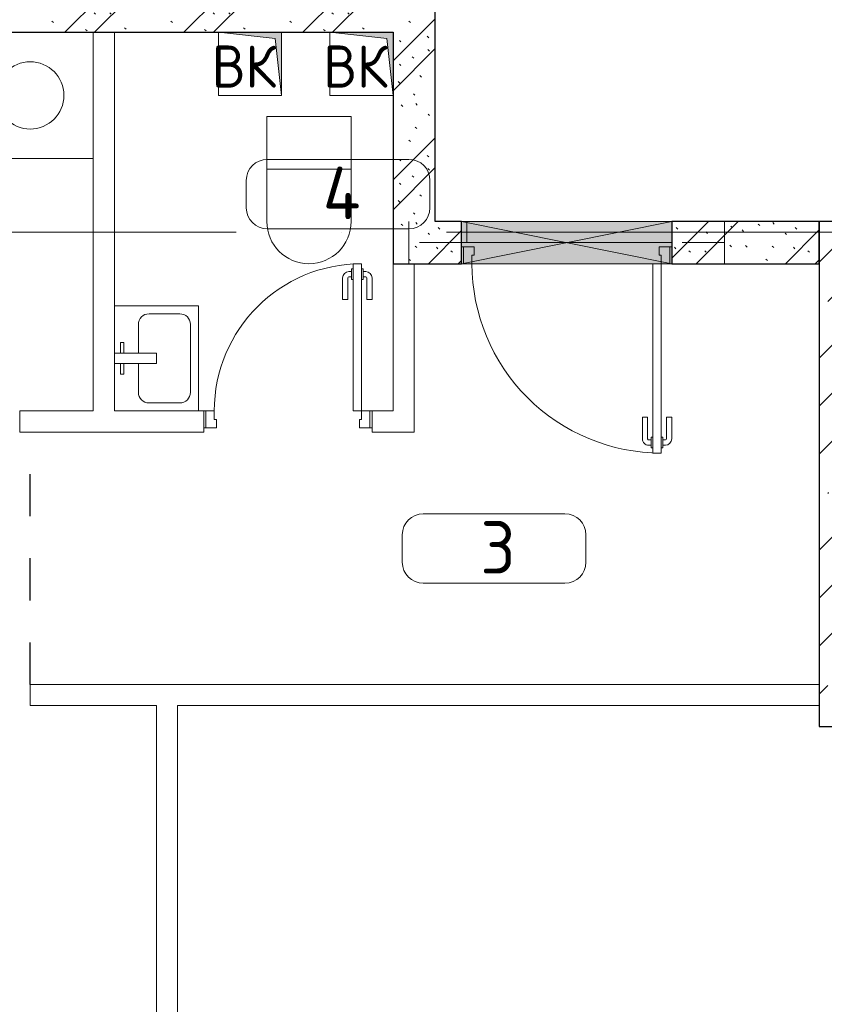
# Model space of a CAD drawing. Header units: millimetres. Extents: x -19737 to 100106, y -4436 to 96517.
# Tile 21 of 59: x 26382 to 30207, y 80030 to 84710. Entities that reach past the tile are written whole.
import ezdxf

# ---------------------------------------------------------------- set-up
doc = ezdxf.new("R2010")
doc.units = ezdxf.units.MM
for name, pattern in [('3_ Штрих_ 1 х 1 мм', [400, 200, -200]), ('ADSK_Линия сетки', [5000, 4000, -500, 0, -500]), ('ADSK_Штриховая_ш3 п1_5', [900, 600, -300])]:
    doc.linetypes.add(name, pattern=pattern)
for name, color, linetype, lineweight in [('A-____-NOTE-TEXT', 7, 'Continuous', 18), ('A-AREA-____-IDEN', 7, 'Continuous', 9), ('A-DOOR-____-MCUT', 7, 'Continuous', 9), ('A-DOOR-____-OTLN', 7, 'Continuous', 18), ('A-DOOR-FRAM-MCUT', 7, 'Continuous', 9), ('A-FLOR-____-OTLN', 7, 'Continuous', 18), ('A-GLAZ-____-MCUT', 7, 'Continuous', 9), ('A-GLAZ-____-OTLN', 7, 'Continuous', 18), ('A-WALL-____-PATT', 7, 'Continuous', 40), ('I-WALL-____-MCUT', 7, 'Continuous', 40), ('I-WALL-____-OTLN', 7, 'Continuous', 18), ('M-EQPM-____-OTLN', 7, 'Continuous', 18), ('P-SANR-FIXT-OTLN', 7, 'Continuous', 18), ('S-BEAM-____-OTLN', 7, 'Continuous', 18), ('S-COLS-____-MCUT', 7, 'Continuous', 40), ('S-COLS-____-OTLN', 7, 'Continuous', 18), ('S-GRID-____-OTLN', 7, 'Continuous', 9)]:
    doc.layers.add(name, color=color, linetype=linetype, lineweight=lineweight)
doc.layers.add('A-AREA-____-OTLN', color=4, linetype='ADSK_Штриховая_ш3 п1_5', lineweight=40, true_color=0x00ffff)
doc.styles.add('GOST Common', font='GOST_Common.ttf', dxfattribs={"height": 200})
doc.styles.add('GOST Common_2', font='GOST_Common.ttf', dxfattribs={"height": 250})
pattern_1 = [(135, (300.56, 377.28), (-565.6854, 6e-14), [10, -790]), (135, (349.8, 474.73), (-565.6854, 6e-14), [10, -790]), (135, (423.93, 473.06), (-565.6854, 6e-14), [10, -790]), (135, (229.92, 447.9), (-565.6854, 6e-14), [10, -790]), (135, (155.08, 447.9), (-565.6854, 6e-14), [10, -790]), (135, (114.9, 369.03), (-565.6854, 6e-14), [10, -790]), (135, (132.43, 285.8), (-565.6854, 6e-14), [10, -790]), (135, (214.66, 322), (-565.6854, 6e-14), [10, -790]), (135, (198.16, 261.88), (-565.6854, 6e-14), [10, -790]), (135, (45.2, 272.9), (-565.6854, 6e-14), [10, -790]), (135, (42.32, 336.16), (-565.6854, 6e-14), [10, -790]), (135, (92.26, 192.24), (-565.6854, 6e-14), [10, -790]), (135, (7.07, 149.2), (-565.6854, 6e-14), [10, -790]), (135, (80.6, 95.1), (-565.6854, 6e-14), [10, -790]), (135, (79.53, 36.94), (-565.6854, 6e-14), [10, -790]), (135, (153.87, 74.56), (-565.6854, 6e-14), [10, -790]), (135, (228.35, 124.8), (-565.6854, 6e-14), [10, -790]), (135, (279.75, 180.4), (-565.6854, 6e-14), [10, -790]), (135, (282.9, 31.63), (-565.6854, 6e-14), [10, -790]), (135, (377.38, 53.45), (-565.6854, 6e-14), [10, -790]), (135, (352.28, 102.7), (-565.6854, 6e-14), [10, -790]), (135, (354.05, 0), (-565.6854, 6e-14), [10, -790]), (135, (553.23, 16.45), (-565.6854, 6e-14), [10, -790]), (135, (542.38, 63.45), (-565.6854, 6e-14), [10, -790]), (135, (536.58, 239.3), (-565.6854, 6e-14), [10, -790]), (135, (475.85, 203.9), (-565.6854, 6e-14), [10, -790]), (135, (475.85, 316.54), (-565.6854, 6e-14), [10, -790]), (135, (520.8, 408.7), (-565.6854, 6e-14), [10, -790]), (135, (551.1, 470.8), (-565.6854, 6e-14), [10, -790]), (135, (235.25, 537.93), (-565.6854, 6e-14), [10, -790]), (135, (407.25, 547.65), (-565.6854, 6e-14), [10, -790]), (135, (94.5, 558.6), (-565.6854, 6e-14), [10, -790]), (135, (46.4, 532.3), (-565.6854, 6e-14), [10, -790]), (135, (85.56, 465.04), (-565.6854, 6e-14), [10, -790]), (135, (355.53, 181.14), (-565.6854, 6e-14), [10, -790]), (135, (362.23, 243.6), (-565.6854, 6e-14), [10, -790]), (135, (413.45, 344.1), (-565.6854, 6e-14), [10, -790]), (135, (286.3, 273.25), (-565.6854, 6e-14), [10, -790]), (135, (423.02, 263.72), (-565.6854, 6e-14), [10, -790]), (135, (162.94, 190.2), (-565.6854, 6e-14), [10, -790]), (135, (470.25, 120.93), (-565.6854, 6e-14), [10, -790]), (135, (484.48, 9.78), (-565.6854, 6e-14), [10, -790]), (45, (0, 212.13), (-565.6854, 0), []), (45, (212.13, 0), (-565.6854, 0), []), (45, (353.55, 0), (-565.6854, 0), []), (45, (0, 353.55), (-565.6854, 0), [])]

# ---------------------------------------------------------------- blocks, each defined once
blk = doc.blocks.new('АР_Дверь однопольная - 800х2100h_700__Глухая_Су апарт_тип_эт-1446907-02_К2')
at = {"layer": 'A-DOOR-____-MCUT', "color": 254, "lineweight": 15, "true_color": 0xcccccc}
for p, q in [((350, 750), (310, 750)), ((310, 750), (310, 50)), ((350, 50), (350, 750)), ((310, 50), (350, 50))]:
    blk.add_line(p, q, dxfattribs=at)
at = {"layer": 'A-DOOR-____-OTLN', "color": 254, "lineweight": 5, "true_color": 0xcccccc}
for p, q in [((302, 712.5), (290, 712.5)), ((302, 725), (302, 675)), ((310, 725), (302, 725)), ((350, 725), (358, 725)), ((358, 725), (358, 675)), ((358, 712.5), (370, 712.5)), ((260, 580), (260, 682.5)), ((285, 580), (285, 682.5)), ((302, 687.5), (290, 687.5)), ((302, 675), (310, 675)), ((358, 675), (350, 675)), ((358, 687.5), (370, 687.5)), ((375, 580), (375, 682.5)), ((400, 580), (400, 682.5)), ((285, 580), (260, 580)), ((375, 580), (400, 580))]:
    blk.add_line(p, q, dxfattribs=at)
at = {"layer": 'A-DOOR-____-OTLN', "color": 254, "lineweight": 13, "true_color": 0xcccccc}
blk.add_arc((350, 50), 700, 90, 180, dxfattribs=at)
at = {"layer": 'A-DOOR-____-OTLN', "color": 254, "lineweight": 5, "true_color": 0xcccccc}
for centre, radius, start, end in [((290, 682.5), 30, 90, 180), ((370, 682.5), 30, 0, 90), ((290, 682.5), 4.99, 90, 180), ((370, 682.5), 4.99, 0, 90)]:
    blk.add_arc(centre, radius, start, end, dxfattribs=at)
at = {"layer": 'A-DOOR-FRAM-MCUT', "color": 254, "lineweight": 15, "true_color": 0xcccccc}
for p, q in [((-390, 50), (-400, 50)), ((-350, 50), (-390, 50)), ((-390, 50), (-390, -30)), ((-350, 10), (-350, 50)), ((390, 50), (350, 50)), ((350, 50), (350, 10)), ((390, -30), (390, 50)), ((390, 50), (400, 50)), ((-340, 10), (-350, 10)), ((-340, -30), (-340, 10)), ((350, 10), (340, 10)), ((340, 10), (340, -30)), ((-390, -30), (-400, -30)), ((-390, -30), (-340, -30)), ((340, -30), (390, -30)), ((390, -30), (400, -30))]:
    blk.add_line(p, q, dxfattribs=at)
blk = doc.blocks.new('АР_Дверь однопольная - 1000х2100h_900__Вход в кв_EI30-4681864-02_К2')
at = {"layer": 'A-DOOR-____-MCUT', "color": 254, "lineweight": 15, "true_color": 0xcccccc}
for p, q in [((-450, 1000), (-450, 100)), ((-410, 1000), (-450, 1000)), ((-410, 100), (-410, 1000)), ((-450, 100), (-410, 100))]:
    blk.add_line(p, q, dxfattribs=at)
at = {"layer": 'A-DOOR-____-OTLN', "color": 254, "lineweight": 5, "true_color": 0xcccccc}
for p, q in [((-458, 962.5), (-470, 962.5)), ((-458, 937.5), (-470, 937.5)), ((-458, 975), (-458, 925)), ((-450, 975), (-458, 975)), ((-410, 975), (-402, 975)), ((-402, 975), (-402, 925)), ((-402, 962.5), (-390, 962.5)), ((-402, 937.5), (-390, 937.5)), ((-500, 830), (-500, 932.5)), ((-475, 830), (-475, 932.5)), ((-458, 925), (-450, 925)), ((-402, 925), (-410, 925)), ((-385, 830), (-385, 932.5)), ((-360, 830), (-360, 932.5)), ((-475, 830), (-500, 830)), ((-385, 830), (-360, 830))]:
    blk.add_line(p, q, dxfattribs=at)
at = {"layer": 'A-DOOR-____-OTLN', "color": 254, "lineweight": 13, "true_color": 0xcccccc}
blk.add_arc((-450, 100), 900, 360, 90, dxfattribs=at)
at = {"layer": 'A-DOOR-____-OTLN', "color": 254, "lineweight": 5, "true_color": 0xcccccc}
for centre, radius, start, end in [((-470, 932.5), 30, 90, 180), ((-470, 932.5), 4.99, 90, 180), ((-390, 932.5), 30, 360, 90), ((-390, 932.5), 4.99, 360, 90)]:
    blk.add_arc(centre, radius, start, end, dxfattribs=at)
at = {"layer": 'A-DOOR-FRAM-MCUT', "color": 254, "lineweight": 15, "true_color": 0xcccccc}
for p, q in [((-490, 100), (-500, 100)), ((-450, 100), (-490, 100)), ((-490, 100), (-490, 20)), ((-450, 60), (-450, 100)), ((490, 100), (450, 100)), ((450, 100), (450, 60)), ((490, 20), (490, 100)), ((490, 100), (500, 100)), ((-440, 60), (-450, 60)), ((-440, 20), (-440, 60)), ((450, 60), (440, 60)), ((440, 60), (440, 20)), ((-490, 20), (-500, 20)), ((-490, 20), (-440, 20)), ((440, 20), (490, 20)), ((490, 20), (500, 20))]:
    blk.add_line(p, q, dxfattribs=at)
blk = doc.blocks.new('АР_Отверстие прямоугольное - ОВВ-2747076-02_К2')
at = {"layer": 'A-GLAZ-____-OTLN', "lineweight": 13, "true_color": 0xf9f9f9}
blk.add_hatch(color=7, dxfattribs=at).paths.add_polyline_path([(625, -100), (625, 100), (-375, 100), (-375, -100)])
at = {"layer": 'A-GLAZ-____-MCUT', "color": 254, "lineweight": 15, "true_color": 0xcccccc}
for p, q in [((-375, 100), (-375, -100)), ((625, 100), (625, -100))]:
    blk.add_line(p, q, dxfattribs=at)
at = {"layer": 'A-GLAZ-____-OTLN', "color": 254, "lineweight": 5, "true_color": 0xcccccc}
for p, q in [((625, 100), (-375, -100)), ((-375, 100), (625, -100))]:
    blk.add_line(p, q, dxfattribs=at)
at = {"layer": 'A-GLAZ-____-OTLN', "color": 254, "lineweight": 13, "true_color": 0xcccccc}
for p, q in [((625, 100), (-375, 100)), ((-375, 100), (-375, -100)), ((625, -100), (625, 100)), ((-375, -100), (625, -100))]:
    blk.add_line(p, q, dxfattribs=at)
blk = doc.blocks.new('АР_Перемычка - 200_Уx2_50x5__250-250-V26-02_К2')
at = {"layer": 'S-BEAM-____-OTLN', "color": 254, "linetype": '3_ Штрих_ 1 х 1 мм', "lineweight": 15, "true_color": 0xdcdcdc}
for p, q in [((-750, 100), (-750, -100)), ((750, 100), (750, -100)), ((-750, 0), (-500, 0)), ((-500, 0), (500, 0)), ((500, 0), (750, 0))]:
    blk.add_line(p, q, dxfattribs=at)
blk = doc.blocks.new('АР_Канал вертикальный прямоугольный - ВК-6802594-02_К2')
at = {"layer": 'M-EQPM-____-OTLN', "lineweight": 13, "true_color": 0xe2e2e2}
blk.add_hatch(color=254, dxfattribs=at).paths.add_polyline_path([(-150, 150), (-150, -150), (150, -150), (-120, -120)])
at = {"layer": 'M-EQPM-____-OTLN', "color": 253, "lineweight": 13, "true_color": 0xaaaaaa}
for p, q in [((-150, 150), (-120, -120)), ((-150, 150), (-120, -120)), ((-150, -150), (-150, 150)), ((-150, 150), (150, 150)), ((-150, -150), (-150, 150)), ((150, 150), (-150, 150)), ((-150, 150), (-150, -150)), ((150, 150), (150, -150)), ((150, -150), (150, 150)), ((-120, -120), (150, -150)), ((-120, -120), (150, -150)), ((150, -150), (-150, -150)), ((150, -150), (-150, -150)), ((-150, -150), (150, -150))]:
    blk.add_line(p, q, dxfattribs=at)
blk = doc.blocks.new('A-FUR-Washing-2D - 600x600-975697-02_К2')
at = {"layer": 'P-SANR-FIXT-OTLN', "color": 253, "lineweight": 13, "true_color": 0xaaaaaa}
for p, q in [((-300, 600), (300, 600)), ((-300, 0), (-300, 600)), ((-300, 600), (300, 600)), ((-300, 0), (-300, 600)), ((300, 600), (300, 0)), ((300, 600), (300, 0)), ((300, 0), (-300, 0)), ((300, 0), (-300, 0))]:
    blk.add_line(p, q, dxfattribs=at)
blk.add_circle((0, 300), 160, dxfattribs=at)
blk = doc.blocks.new('A-PLU-Sink-2D - 400 x 500mm-973094-02_К2')
at = {"layer": 'P-SANR-FIXT-OTLN', "color": 253, "lineweight": 13, "true_color": 0xaaaaaa}
for p, q in [((-234.3, 197.7), (265.7, 197.7)), ((-234.3, -202.3), (-234.3, 197.7)), ((265.7, 197.7), (-234.3, 197.7)), ((-234.3, 197.7), (-234.3, -202.3)), ((265.7, 197.7), (265.7, -202.3)), ((265.7, -202.3), (265.7, 197.7)), ((-145.4, 159.6), (176.8, 159.6)), ((-196.2, -37.2), (-196.2, 108.8)), ((227.6, 108.8), (227.6, -37.2)), ((-9.3, -2.3), (-9.3, -202.3)), ((40.7, -2.3), (-9.3, -2.3)), ((40.7, -202.3), (40.7, -2.3)), ((-9.3, -88), (-145.4, -88)), ((176.8, -88), (40.7, -88)), ((-59.3, -172.3), (-59.3, -157.3)), ((-59.3, -157.3), (-9.3, -157.3)), ((-9.3, -172.3), (-59.3, -172.3)), ((90.7, -157.3), (40.7, -157.3)), ((40.7, -172.3), (90.7, -172.3)), ((90.7, -172.3), (90.7, -157.3)), ((265.7, -202.3), (-234.3, -202.3)), ((-234.3, -202.3), (265.7, -202.3))]:
    blk.add_line(p, q, dxfattribs=at)
for centre, start, end in [((-145.4, 108.8), 90, 180), ((176.8, 108.8), 360, 90), ((-145.4, -37.2), 180, 270), ((176.8, -37.2), 270, 0)]:
    blk.add_arc(centre, 50.8, start, end, dxfattribs=at)
blk = doc.blocks.new('АР_Канал вертикальный прямоугольный - ВК-3613768-02_К2')
at = {"layer": 'M-EQPM-____-OTLN', "lineweight": 13, "true_color": 0xe2e2e2}
blk.add_hatch(color=254, dxfattribs=at).paths.add_polyline_path([(-150, 150), (-150, -150), (150, -150), (-120, -120)])
at = {"layer": 'M-EQPM-____-OTLN', "color": 253, "lineweight": 13, "true_color": 0xaaaaaa}
for p, q in [((-150, 150), (-120, -120)), ((-150, 150), (-120, -120)), ((-150, -150), (-150, 150)), ((-150, 150), (150, 150)), ((-150, -150), (-150, 150)), ((150, 150), (-150, 150)), ((-150, 150), (-150, -150)), ((150, 150), (150, -150)), ((150, -150), (150, 150)), ((-120, -120), (150, -150)), ((-120, -120), (150, -150)), ((150, -150), (-150, -150)), ((150, -150), (-150, -150)), ((-150, -150), (150, -150))]:
    blk.add_line(p, q, dxfattribs=at)
blk = doc.blocks.new('A-PLU-toilet-2-2D - L600xW600xH900-973531-02_К2')
at = {"layer": 'P-SANR-FIXT-OTLN', "color": 253, "lineweight": 13, "true_color": 0xaaaaaa}
for p, q in [((-250, 400), (250, 400)), ((-250, 0), (-250, 400)), ((-250, 400), (250, 400)), ((-250, 0), (-250, 400)), ((0, 0), (0, 400)), ((250, 0), (-250, 0)), ((250, 0), (-250, 0))]:
    blk.add_line(p, q, dxfattribs=at)
blk.add_arc((250, 200), 200, 270, 90, dxfattribs=at)
blk.add_arc((250, 200), 200, 270, 90, dxfattribs=at)
blk = doc.blocks.new('Наметкина 10_РД_АР_К2_отсоединено_rvt-1-02_К2')
at = {"layer": 'A-WALL-____-PATT', "lineweight": 5, "true_color": 0xcccccc}
h = blk.add_hatch(dxfattribs=at)
h.set_pattern_fill('FP_16', color=254, style=0, pattern_type=2)
h.set_pattern_definition(pattern_1)
h.paths.add_polyline_path([(16860.3, 83750), (17060.3, 83750), (17060.3, 85750), (16860.3, 85750), (16860.3, 84350)])
h = blk.add_hatch(dxfattribs=at)
h.set_pattern_fill('FP_16', color=254, style=0, pattern_type=2)
h.set_pattern_definition(pattern_1)
h.paths.add_polyline_path([(16830.3, 84650), (16860.3, 84650), (16860.3, 84850), (12335.3, 84850), (12335.3, 84650), (16560.3, 84650)])
h = blk.add_hatch(dxfattribs=at)
h.set_pattern_fill('FP_16', color=254, style=0, pattern_type=2)
h.set_pattern_definition(pattern_1)
h.paths.add_polyline_path([(18885.3, 83550), (18885.3, 83750), (18185.3, 83750), (18185.3, 83550)])
h.paths.add_polyline_path([(17185.3, 83550), (17185.3, 83750), (16860.3, 83750), (16860.3, 83550)])
at = {"layer": 'S-COLS-____-OTLN', "lineweight": 5, "true_color": 0xcccccc}
h = blk.add_hatch(dxfattribs=at)
h.set_pattern_fill('FP_15', color=254, style=0, pattern_type=2)
h.set_pattern_definition([(45, (0, 0), (-228.0985, 228.0985), []), (45, (228.1, 0), (-228.0985, 228.0985), [403.225, -80.645, 6.706, -73.939])])
h.paths.add_polyline_path([(18885.3, 81350), (19185.3, 81350), (19185.3, 83750), (18885.3, 83750), (18885.3, 82012.9)])
at = {"layer": 'A-AREA-____-OTLN', "color": 7, "linetype": '3_ Штрих_ 1 х 1 мм', "lineweight": 30, "true_color": 0xccffff}
for p, q in [((15135.3, 81550), (15135.3, 82750)), ((15135.8, 81549.9), (15135.8, 82750))]:
    blk.add_line(p, q, dxfattribs=at)
at = {"layer": 'A-FLOR-____-OTLN', "color": 254, "lineweight": 13, "true_color": 0xcccccc}
for p, q in [((17185.3, 83750), (17210.3, 83750)), ((17210.3, 83750), (17210.3, 83650)), ((17210.3, 83650), (18185.3, 83650))]:
    blk.add_line(p, q, dxfattribs=at)
at = {"layer": 'I-WALL-____-MCUT', "color": 254, "lineweight": 30, "true_color": 0xcccccc}
for p, q in [((17060.3, 83750), (17060.3, 85750)), ((12335.3, 84650), (16860.3, 84650)), ((16860.3, 84650), (16860.3, 83750)), ((16860.3, 83750), (16860.3, 83550)), ((17185.3, 83750), (17060.3, 83750)), ((17185.3, 83550), (17185.3, 83750)), ((18885.3, 83750), (18185.3, 83750)), ((18185.3, 83750), (18185.3, 83550)), ((18885.3, 83550), (18885.3, 83750)), ((16860.3, 83550), (17185.3, 83550)), ((18185.3, 83550), (18885.3, 83550))]:
    blk.add_line(p, q, dxfattribs=at)
at = {"layer": 'I-WALL-____-OTLN', "color": 254, "lineweight": 13, "true_color": 0xcccccc}
for p, q in [((15435.3, 82850), (15435.3, 84650)), ((15535.3, 84650), (15535.3, 82850)), ((16860.3, 82850), (16860.3, 83550)), ((16960.3, 83550), (16960.3, 82850)), ((15085.3, 82850), (15435.3, 82850)), ((15085.3, 82850), (15085.3, 82750)), ((15535.3, 82850), (15960.3, 82850)), ((15960.3, 82750), (15960.3, 82850)), ((16760.3, 82850), (16860.3, 82850)), ((16760.3, 82850), (16760.3, 82750)), ((16960.3, 82750), (16960.3, 82850)), ((15960.3, 82750), (15085.3, 82750)), ((16960.3, 82750), (16760.3, 82750)), ((15135.3, 81550), (18885.2, 81550)), ((15135.3, 81450), (15135.3, 81550)), ((18885.2, 81450), (18885.2, 81550)), ((15735.3, 81450), (15135.3, 81450)), ((15735.3, 75550), (15735.3, 81450)), ((15835.3, 81450), (15835.3, 75550)), ((18885.2, 81450), (15835.3, 81450))]:
    blk.add_line(p, q, dxfattribs=at)
at = {"layer": 'S-COLS-____-MCUT', "color": 254, "lineweight": 30, "true_color": 0xcccccc}
for p, q in [((18885.3, 83750), (18885.3, 81350)), ((19185.3, 83750), (18885.3, 83750)), ((18885.3, 81350), (19185.3, 81350))]:
    blk.add_line(p, q, dxfattribs=at)
at = {"layer": 'A-DOOR-____-OTLN', "color": 7, "linetype": '3_ Штрих_ 1 х 1 мм', "lineweight": 30, "true_color": 0xccffff, "rotation": 180}
blk.add_blockref('АР_Дверь однопольная - 1000х2100h_900__Вход в кв_EI30-4681864-02_К2', (17685.3, 83650), dxfattribs=at)
at = {"layer": 'A-DOOR-____-OTLN', "color": 7, "linetype": '3_ Штрих_ 1 х 1 мм', "lineweight": 30, "true_color": 0xccffff}
blk.add_blockref('АР_Дверь однопольная - 800х2100h_700__Глухая_Су апарт_тип_эт-1446907-02_К2', (16360.3, 82800), dxfattribs=at)
at = {"layer": 'A-GLAZ-____-OTLN', "color": 7, "linetype": '3_ Штрих_ 1 х 1 мм', "lineweight": 30, "true_color": 0xccffff}
blk.add_blockref('АР_Отверстие прямоугольное - ОВВ-2747076-02_К2', (17560.3, 83650), dxfattribs=at)
at = {"layer": 'M-EQPM-____-OTLN', "color": 253, "lineweight": 5, "true_color": 0xaaaaaa, "rotation": 180}
for name, p in [('АР_Канал вертикальный прямоугольный - ВК-3613768-02_К2', (16180.3, 84500)), ('АР_Канал вертикальный прямоугольный - ВК-6802594-02_К2', (16710.3, 84500))]:
    blk.add_blockref(name, p, dxfattribs=at)
at = {"layer": 'P-SANR-FIXT-OTLN', "color": 253, "lineweight": 5, "true_color": 0xaaaaaa}
blk.add_blockref('A-FUR-Washing-2D - 600x600-975697-02_К2', (15135.3, 84050), dxfattribs=at)
for name, p, rotation in [('A-PLU-toilet-2-2D - L600xW600xH900-973531-02_К2', (16260.3, 84000), 269.9999999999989), ('A-PLU-Sink-2D - 400 x 500mm-973094-02_К2', (15737.6, 83115.7), 269.9999999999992)]:
    blk.add_blockref(name, p, dxfattribs=dict(at, rotation=rotation))
at = {"layer": 'S-BEAM-____-OTLN', "color": 7, "linetype": '3_ Штрих_ 1 х 1 мм', "lineweight": 30, "true_color": 0xccffff, "rotation": 180}
blk.add_blockref('АР_Перемычка - 200_Уx2_50x5__250-250-V26-02_К2', (17685.3, 83650), dxfattribs=at)
at = {"layer": 'A-____-NOTE-TEXT', "color": 253, "lineweight": 5, "true_color": 0xaaaaaa, "char_height": 200, "width": 400.844, "attachment_point": 1, "style": 'GOST Common'}
for insert in [(15998.5, 84587.2), (16528.5, 84587.2)]:
    blk.add_mtext('ВК', dxfattribs=dict(at, insert=insert))
blk = doc.blocks.new('Марка помещения 2 - Марка помещения 2-1605974-02_К2')
at = {"layer": 'A-AREA-____-IDEN', "color": 253, "true_color": 0xaaaaaa}
for p, q in [((-1.797, 0.841), (1.569, 0.841)), ((-2.297, -0.309), (-2.297, 0.341)), ((2.069, 0.341), (2.069, -0.309)), ((1.569, -0.809), (-1.797, -0.809))]:
    blk.add_line(p, q, dxfattribs=at)
for centre, start, end in [((-1.797, 0.341), 90, 180), ((1.569, 0.341), 0, 90), ((-1.797, -0.309), 180, 270), ((1.569, -0.309), 270, 360)]:
    blk.add_arc(centre, 0.5, start, end, dxfattribs=at)

msp = doc.modelspace()

# ---------------------------------------------------------------- linework, layer by layer
at = {"layer": 'S-GRID-____-OTLN', "color": 253, "linetype": 'ADSK_Линия сетки', "true_color": 0xaaaaaa}
msp.add_line((57412, 83700), (21097.2, 83700), dxfattribs=at)

# ---------------------------------------------------------------- block references
at = {"lineweight": 5}
msp.add_blockref('Наметкина 10_РД_АР_К2_отсоединено_rvt-1-02_К2', (11297, 0), dxfattribs=at)
at = {"layer": 'A-AREA-____-IDEN', "color": 253, "true_color": 0xaaaaaa, "xscale": 199.9999999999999, "yscale": 199.9999999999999, "zscale": 199.9999999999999}
for p in [(27918.8, 83877.6), (28660.5, 82193)]:
    msp.add_blockref('Марка помещения 2 - Марка помещения 2-1605974-02_К2', p, dxfattribs=at)

# ---------------------------------------------------------------- texts
at = {"layer": 'A-AREA-____-IDEN', "color": 253, "true_color": 0xaaaaaa, "char_height": 250, "attachment_point": 1, "style": 'GOST Common_2'}
for s, insert, width in [('\\fGOST Common|b0|i0|c204|p34|;4', (27823.3, 84011.3), 240.506), ('\\fGOST Common|b0|i0|c204|p34|;3', (28572, 82326.8), 224.472)]:
    msp.add_mtext(s, dxfattribs=dict(at, insert=insert, width=width))

doc.saveas('drawing.dxf')
